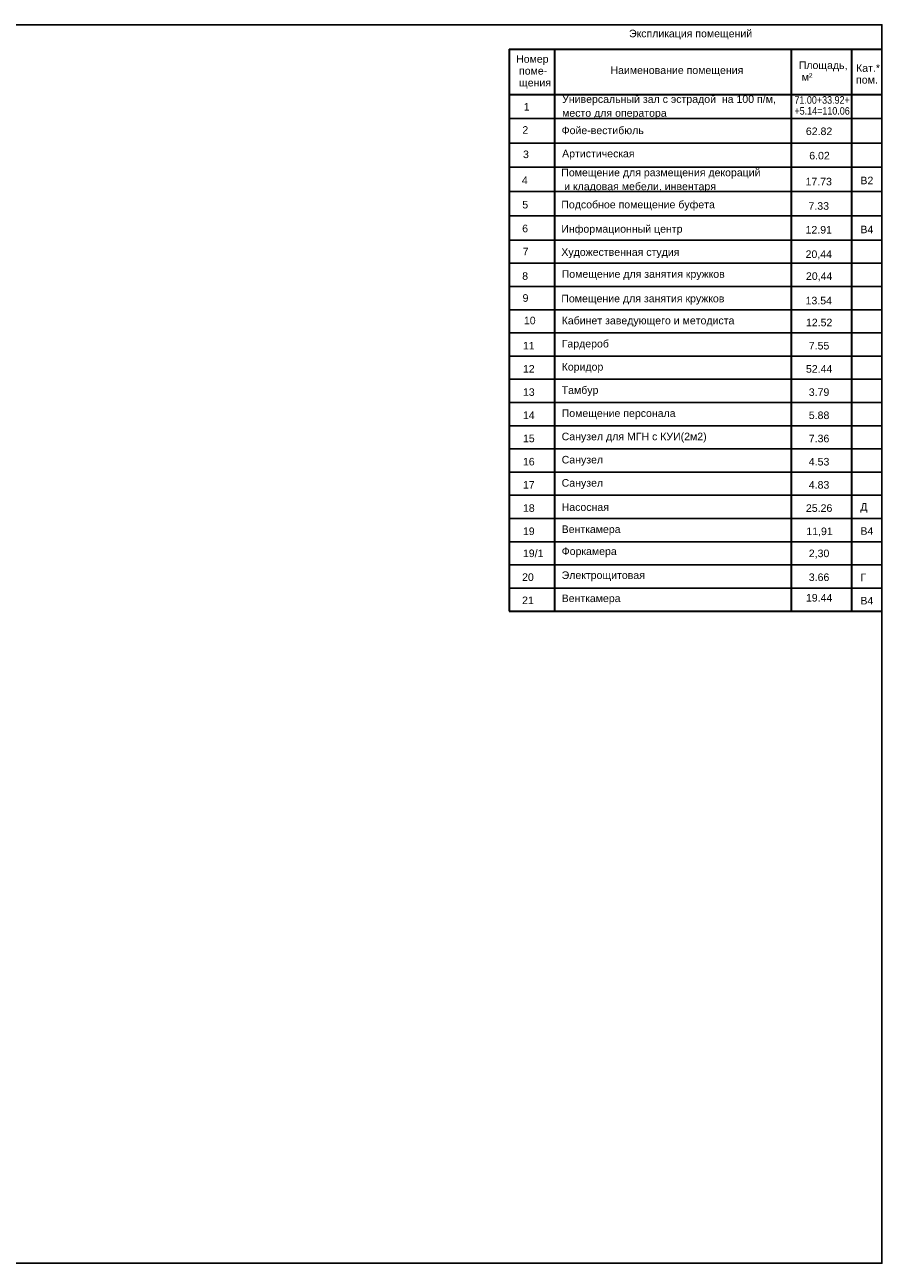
# Model space of a CAD drawing. Header units: millimetres. Extents: x -119471 to 297097, y -64331 to 65495.
# Tile 50 of 54: x 194947 to 223469, y -64331 to -23331. Entities that reach past the tile are written whole.
import ezdxf

# ---------------------------------------------------------------- set-up
doc = ezdxf.new("R2010")
doc.units = ezdxf.units.MM
doc.styles.add('СГЕНЕРИР_СТИЛЬ_1', font='arial.ttf')

msp = doc.modelspace()

# ---------------------------------------------------------------- linework, layer by layer
at = {"linetype": 'Continuous', "lineweight": 35}
for p, q in [((210986.1, -24138.4), (223317.6, -24138.4)), ((210986.1, -24138.4), (210986.1, -42748.4)), ((212486.1, -24138.4), (212486.1, -42748.4)), ((220317.6, -24138.4), (220317.6, -42748.4)), ((222317.6, -24138.4), (222317.6, -42748.4)), ((210986.1, -25638.4), (223317.6, -25638.4)), ((210986.1, -42748.4), (223317.6, -42748.4))]:
    msp.add_line(p, q, dxfattribs=at)
at = {"linetype": 'Continuous'}
for p, q in [((210986.1, -26438.4), (223317.6, -26438.4)), ((210986.1, -27245.8), (223317.6, -27245.8)), ((210986.1, -28045.8), (223317.6, -28045.8)), ((210986.1, -28853.1), (223317.6, -28853.1)), ((210986.1, -29653.1), (223317.6, -29653.1)), ((210986.1, -30460.4), (223317.6, -30460.4)), ((210986.1, -31228.4), (223317.6, -31228.4)), ((210986.1, -31996.4), (223317.6, -31996.4)), ((210986.1, -32764.4), (223317.6, -32764.4)), ((210986.1, -33532.4), (223317.6, -33532.4)), ((210986.1, -34300.4), (223317.6, -34300.4)), ((210986.1, -35068.4), (223317.6, -35068.4)), ((210986.1, -35836.4), (223317.6, -35836.4)), ((210986.1, -36604.4), (223317.6, -36604.4)), ((210986.1, -37372.4), (223317.6, -37372.4)), ((210986.1, -38140.4), (223317.6, -38140.4)), ((210986.1, -38908.4), (223317.6, -38908.4)), ((210986.1, -39676.4), (223317.6, -39676.4)), ((210986.1, -40444.4), (223317.6, -40444.4)), ((210986.1, -41212.4), (223317.6, -41212.4)), ((210986.1, -41980.4), (223317.6, -41980.4)), ((210986.1, -42748.4), (223317.6, -42748.4))]:
    msp.add_line(p, q, dxfattribs=at)
at = {"ltscale": 100}
msp.add_lwpolyline([(166425.2, -23330.7), (223325.2, -23330.7), (223325.2, -64330.7), (166425.2, -64330.7)], close=True, dxfattribs=at)

# ---------------------------------------------------------------- texts
at = {"linetype": 'Continuous', "char_height": 250, "style": 'СГЕНЕРИР_СТИЛЬ_1'}
for s, insert, attachment_point in [('\\A1;{\\fArial|b0|i0|c204|p38;Экспликация помещений}', (214953.8, -23817), 7), ('\\A1;{\\fArial|b0|i0|c204|p38;Наименование помещения}', (214338.3, -25031.7), 7), ('\\A1;{\\fArial|b0|i0|c204|p38;1}', (211466.7, -26171.7), 7), ('\\A1;{\\fArial|b0|i0|c204|p38;2}', (211422.1, -26938.5), 7), ('\\A1;Фойе-вестибюль', (212720.7, -26829), 4), ('\\A1;{\\fArial|b0|i0|c204|p38;3}', (211443.5, -27748), 7), ('\\A1;{\\fArial|b0|i0|c204|p38;Артистическая}', (212737.6, -27631.2), 4), ('\\A1;{\\fArial|b0|i0|c204|p38;4}', (211405.4, -28603.2), 7), ('\\A1;{\\fArial|b0|i0|c204|p38;5}', (211418.4, -29414.5), 7), ('\\A1;Подсобное помещение буфета', (212711.3, -29318.4), 4), ('\\A1;{\\fArial|b0|i0|c204|p38;6}', (211415.4, -30203), 7), ('\\A1;Информационный центр', (212711.3, -30125.7), 4), ('\\A1;{\\fArial|b0|i0|c204|p38;7}', (211430.7, -30964.5), 7), ('\\A1;{\\fArial|b0|i0|c204|p38;Художественная студия }', (212711.3, -30893.7), 4), ('\\A1;{\\fArial|b0|i0|c204|p38;8}', (211416.6, -31778.3), 7), ('\\A1;{\\fArial|b0|i0|c204|p38;Помещение для занятия кружков}', (212723.1, -31620.1), 4), ('\\A1;{\\fArial|b0|i0|c204|p38;9}', (211428.7, -32504.7), 7), ('\\A1;{\\fArial|b0|i0|c204|p38;Помещение для занятия кружков }', (212711.3, -32429.7), 4), ('\\A1;{\\fArial|b0|i0|c204|p38;10}', (211472.1, -33249.5), 7), ('\\A1;Кабинет заведующего и методиста', (212723.1, -33158.4), 4), ('\\A1;{\\fArial|b0|i0|c204|p38;11}', (211440.4, -34078.2), 7), ('\\A1;{\\fArial|b0|i0|c204|p38;Гардероб}', (212723.1, -33926.4), 4), ('\\A1;{\\fArial|b0|i0|c204|p38;12}', (211440.4, -34846.2), 7), ('\\A1;{\\fArial|b0|i0|c204|p38;Коридор}', (212723.1, -34692.2), 4), ('\\A1;{\\fArial|b0|i0|c204|p38;13}', (211440.4, -35618.5), 7), ('\\A1;{\\fArial|b0|i0|c204|p38;Тамбур }', (212723.1, -35462.4), 4), ('\\A1;{\\fArial|b0|i0|c204|p38;14}', (211440.4, -36382.2), 7), ('\\A1;{\\fArial|b0|i0|c204|p38;Помещение персонала}', (212723.1, -36228.1), 4), ('\\A1;{\\fArial|b0|i0|c204|p38;Санузел для МГН с КУИ(2м2)}', (212723.1, -36998.2), 4), ('\\A1;{\\fArial|b0|i0|c204|p38;15}', (211440.4, -37154.3), 7), ('\\A1;{\\fArial|b0|i0|c204|p38;16}', (211440.4, -37922.3), 7), ('\\A1;{\\fArial|b0|i0|c204|p38;Санузел}', (212723.1, -37766.2), 4), ('\\A1;{\\fArial|b0|i0|c204|p38;17}', (211440.4, -38686.2), 7), ('\\A1;{\\fArial|b0|i0|c204|p38;Санузел}', (212723.1, -38534.2), 4), ('\\A1;{\\fArial|b0|i0|c204|p38;18}', (211440.4, -39458.3), 7), ('\\A1;Насосная', (212723.1, -39300.3), 4), ('\\A1;{\\fArial|b0|i0|c204|p38;19}', (211440.4, -40226.3), 7), ('\\A1;{\\fArial|b0|i0|c204|p38;Венткамера}', (212723.1, -40068.1), 4), ('\\A1;{\\fArial|b0|i0|c204|p38;19/1}', (211440.4, -40956.5), 7), ('\\A1;{\\fArial|b0|i0|c204|p38;Форкамера}', (212723.1, -40798.3), 4), ('\\A1;{\\fArial|b0|i0|c204|p38;20}', (211412.6, -41745.9), 7), ('\\A1;{\\fArial|b0|i0|c204|p38;Электрощитовая}', (212723.1, -41589.9), 4), ('\\A1;{\\fArial|b0|i0|c204|p38;21}', (211412.6, -42509.8), 7), ('\\A1;{\\fArial|b0|i0|c204|p38;Венткамера}', (212723.1, -42355.7), 4)]:
    msp.add_mtext(s, dxfattribs=dict(at, insert=insert, attachment_point=attachment_point))
at = {"linetype": 'Continuous', "char_height": 250, "attachment_point": 7, "style": 'СГЕНЕРИР_СТИЛЬ_1'}
for s, insert, line_spacing_factor in [('\\A1;{\\fArial|b0|i0|c204|p38;Номер\\P\\fArial|b0|i0|c204|p38; поме-\\P\\fArial|b0|i0|c204|p38; щения}', (211214.4, -25445.1), 0.941896), ('\\A1;{\\fArial|b0|i0|c204|p38;Площадь,\\P\\fArial|b0|i0|c204|p38; м²}', (220573.6, -25186.2), 0.936117), ('\\A1;{\\fArial|b0|i0|c204|p38;Кат.*\\P\\fArial|b0|i0|c204|p38;пом.}', (222470.6, -25280.9), 0.933765)]:
    msp.add_mtext(s, dxfattribs=dict(at, insert=insert, line_spacing_factor=line_spacing_factor))
at = {"linetype": 'Continuous', "char_height": 250, "attachment_point": 4, "style": 'СГЕНЕРИР_СТИЛЬ_1'}
for s, insert, width, line_spacing_factor in [('\\A1;Универсальный зал с эстрадой  на 100 п/м, \\Pместо для оператора ', (212737.6, -26059.4), 7579.983, 1.102037), ('\\A1;Помещение для размещения декораций\\P и кладовая мебели, инвентаря', (212709.8, -28488.6), 7607.803, 1.102435)]:
    msp.add_mtext(s, dxfattribs=dict(at, insert=insert, width=width, line_spacing_factor=line_spacing_factor))
at = {"color": 7, "linetype": 'Continuous', "char_height": 250, "attachment_point": 4, "style": 'СГЕНЕРИР_СТИЛЬ_1'}
for s, insert in [('\\A1;{\\W0.850000x;\\fArial|b0|i0|c204|p38;71.00+33.92+}', (220429.3, -25821.4)), ('\\A1;{\\W0.850000x;\\fArial|b0|i0|c204|p38;+5.14=110.06}', (220428.8, -26183)), ('\\A1;{\\fArial|b0|i0|c204|p38;62.82}', (220807.9, -26859.2)), ('\\A1;{\\fArial|b0|i0|c204|p38;6.02}', (220919.7, -27664.4)), ('\\A1;{\\fArial|b0|i0|c204|p38;17.73}', (220797, -28524)), ('\\A1;{\\fArial|b0|i0|c204|p38;В2}', (222613.8, -28485.8)), ('\\A1;{\\fArial|b0|i0|c204|p38;7.33}', (220894.9, -29331.2)), ('\\A1;{\\fArial|b0|i0|c204|p38;12.91}', (220798.5, -30119.5)), ('\\A1;В4', (222613.8, -30107.3)), ('\\A1;{\\fArial|b0|i0|c204|p38;20,44}', (220798.5, -30949.1)), ('\\A1;{\\fArial|b0|i0|c204|p38;20,44}', (220810.3, -31675.4)), ('\\A1;{\\fArial|b0|i0|c204|p38;13.54}', (220798.5, -32462.9)), ('\\A1;{\\fArial|b0|i0|c204|p38;12.52}', (220810.3, -33189.2)), ('\\A1;{\\fArial|b0|i0|c204|p38;7.55}', (220905.2, -33957.2)), ('\\A1;{\\fArial|b0|i0|c204|p38;52.44}', (220810.3, -34725.2)), ('\\A1;{\\fArial|b0|i0|c204|p38;3.79}', (220905.2, -35493.3)), ('\\A1;{\\fArial|b0|i0|c204|p38;5.88}', (220905.2, -36261.2)), ('\\A1;{\\fArial|b0|i0|c204|p38;7.36}', (220905.2, -37029.3)), ('\\A1;{\\fArial|b0|i0|c204|p38;4.53}', (220905.2, -37797.3)), ('\\A1;{\\fArial|b0|i0|c204|p38;4.83}', (220905.2, -38565.3)), ('\\A1;{\\fArial|b0|i0|c204|p38;25.26}', (220810.3, -39333.2)), ('\\A1;Д', (222613.8, -39323.3)), ('\\A1;{\\fArial|b0|i0|c204|p38;11,91}', (220822.9, -40123.4)), ('\\A1;В4', (222613.8, -40091.3)), ('\\A1;{\\fArial|b0|i0|c204|p38;2,30}', (220905.2, -40853.6)), ('\\A1;{\\fArial|b0|i0|c204|p38;3.66}', (220905.2, -41621)), ('\\A1;Г', (222613.8, -41627.3)), ('\\A1;{\\fArial|b0|i0|c204|p38;19.44}', (220810.3, -42303.7)), ('\\A1;В4', (222613.8, -42395.3))]:
    msp.add_mtext(s, dxfattribs=dict(at, insert=insert))

doc.saveas('drawing.dxf')
